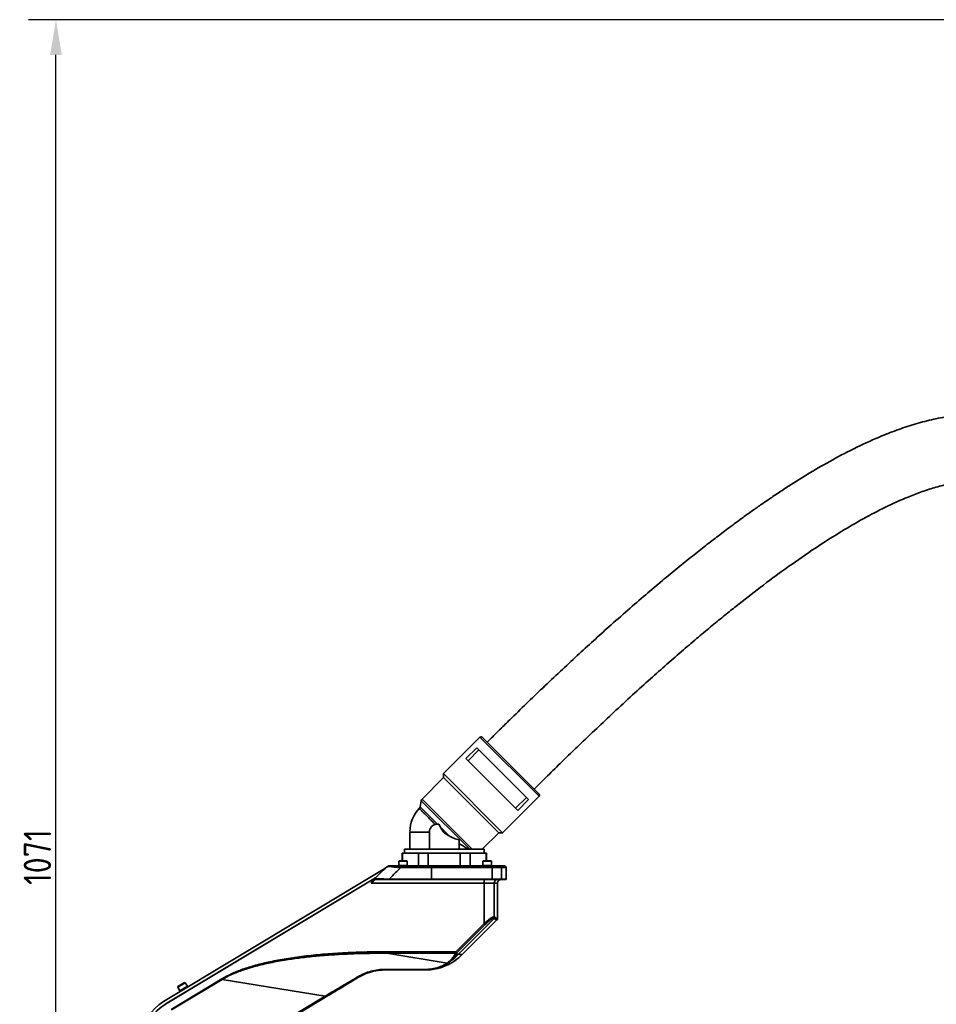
# Model space of a CAD drawing. Header units: millimetres. Extents: x 13873 to 18697, y 1443 to 6366.
# Tile 22 of 27: x 15416 to 16002, y 4929 to 5559. Entities that reach past the tile are written whole.
import ezdxf

# ---------------------------------------------------------------- set-up
doc = ezdxf.new("R2010")
doc.units = ezdxf.units.MM
doc.header["$PDSIZE"] = -1
doc.styles.add('标准汉字', font='gbenor.shx', dxfattribs={"bigfont": 'gbcbig.shx'})
doc.dimstyles.new('ISO-25', dxfattribs={"dimscale": 5, "dimtxt": 3.5, "dimasz": 4.5, "dimexe": 3.5, "dimexo": 0.625, "dimtad": 1, "dimdec": 1, "dimdsep": 46, "dimtxsty": '标准汉字', "dimcen": 2.5, "dimclrd": 1, "dimclre": 1, "dimadec": 0, "dimazin": 0, "dimtfac": 1, "dimtdec": 1, "dimtmove": 1, "dimatfit": 3, "dimfxl": 1, "dimarcsym": 0})

# ---------------------------------------------------------------- blocks, each defined once
blk = doc.blocks.new('*D18')
at = {"color": 1, "lineweight": -2, "transparency": 16777216}
for p, q in [((16445.45, 5558.77), (15421.75, 5558.77)), ((15439.25, 4509.89), (15439.25, 5536.27)), ((15539.54, 4487.39), (15421.75, 4487.39))]:
    blk.add_line(p, q, dxfattribs=at)
at = {"color": 1, "transparency": 16777216}
for points in [[(15435.5, 5536.27), (15443, 5536.27), (15439.25, 5558.77)], [(15435.5, 4509.89), (15443, 4509.89), (15439.25, 4487.39)]]:
    blk.add_solid(points, dxfattribs=at)
at = {"layer": 'Defpoints', "color": 0, "transparency": 16777216}
for p in [(15439.25, 5558.77), (16448.58, 5558.77), (15542.66, 4487.39)]:
    blk.add_point(p, dxfattribs=at)
at = {"color": 0, "transparency": 16777216, "insert": (15427.38, 5023.08), "char_height": 17.5, "attachment_point": 5, "rotation": 90, "style": '标准汉字'}
blk.add_mtext('1071', dxfattribs=at)

msp = doc.modelspace()

# ---------------------------------------------------------------- linework, layer by layer
at = {"linetype": 'Continuous', "lineweight": 35}
for p, q in [((15710.47, 5099.81), (15687.13, 5076.48)), ((15748.3, 5061.98), (15710.47, 5099.81)), ((15701.42, 5086.17), (15708.35, 5093.1)), ((15709.77, 5091.67), (15702.84, 5084.74)), ((15708.35, 5093.1), (15741.58, 5059.86)), ((15734.65, 5052.93), (15701.42, 5086.17)), ((15687.13, 5076.48), (15687.13, 5074)), ((15687.13, 5076.48), (15724.96, 5038.65)), ((15687.13, 5074), (15673.39, 5060.26)), ((15687.13, 5074), (15722.49, 5038.65)), ((15672.83, 5059.19), (15672.14, 5055.27)), ((15672.83, 5059.19), (15703.92, 5028.11)), ((15673.39, 5060.26), (15705.54, 5028.11)), ((15724.96, 5038.65), (15748.3, 5061.98)), ((15733.23, 5054.36), (15740.16, 5061.29)), ((15741.58, 5059.86), (15734.65, 5052.93)), ((15672.14, 5055.27), (15683.3, 5044.11)), ((15665.59, 5039.11), (15665.59, 5028.11)), ((15665.59, 5039.11), (15665.59, 5039.11)), ((15678.09, 5039.11), (15678.09, 5028.11)), ((15684.18, 5044.11), (15683.09, 5044.11)), ((15684.18, 5044.11), (15685.15, 5042.26)), ((15685.15, 5042.26), (15690.75, 5036.66)), ((15711.95, 5028.11), (15722.49, 5038.65)), ((15722.49, 5038.65), (15724.96, 5038.65)), ((15697.09, 5028.11), (15697.09, 5034.16)), ((15662.09, 5028.11), (15662.09, 5025.61)), ((15687.59, 5028.11), (15662.09, 5028.11)), ((15713.09, 5028.11), (15687.59, 5028.11)), ((15713.09, 5025.61), (15713.09, 5028.11)), ((15658.77, 5020.79), (15658.47, 5020.49)), ((15658.47, 5020.49), (15658.47, 5017.79)), ((15663.97, 5020.49), (15658.47, 5020.49)), ((15658.77, 5020.79), (15663.67, 5020.79)), ((15660.59, 5025.61), (15660.59, 5020.79)), ((15660.84, 5025.61), (15660.59, 5025.61)), ((15660.84, 5025.61), (15660.84, 5020.79)), ((15663.43, 5025.61), (15660.84, 5025.61)), ((15663.97, 5020.49), (15663.67, 5020.79)), ((15663.97, 5017.79), (15663.97, 5020.49)), ((15671.04, 5025.61), (15668.45, 5025.61)), ((15671.04, 5017.49), (15671.04, 5025.61)), ((15677.39, 5025.61), (15671.04, 5025.61)), ((15677.39, 5025.61), (15677.39, 5017.49)), ((15682.57, 5025.61), (15677.39, 5025.61)), ((15697.79, 5025.61), (15692.62, 5025.61)), ((15697.79, 5025.61), (15697.79, 5017.49)), ((15704.14, 5025.61), (15697.79, 5025.61)), ((15704.14, 5025.61), (15704.14, 5017.49)), ((15706.73, 5025.61), (15704.14, 5025.61)), ((15714.34, 5025.61), (15711.75, 5025.61)), ((15712.67, 5020.79), (15712.37, 5020.49)), ((15712.37, 5020.49), (15712.37, 5017.79)), ((15717.87, 5020.49), (15712.37, 5020.49)), ((15712.67, 5020.79), (15717.57, 5020.79)), ((15714.34, 5025.61), (15714.34, 5020.79)), ((15714.59, 5025.61), (15714.34, 5025.61)), ((15714.59, 5020.79), (15714.59, 5025.61)), ((15717.87, 5020.49), (15717.57, 5020.79)), ((15717.57, 5020.79), (15717.62, 5020.79)), ((15717.92, 5020.49), (15717.62, 5020.79)), ((15717.87, 5017.79), (15717.87, 5020.49)), ((15717.92, 5020.49), (15717.87, 5020.49)), ((15717.92, 5017.79), (15717.92, 5020.49)), ((15508.07, 4930.72), (15649.57, 5015.74)), ((15652.14, 5017.49), (15650.1, 5016.27)), ((15658.47, 5017.79), (15658.47, 5017.49)), ((15663.97, 5017.79), (15658.47, 5017.79)), ((15659.81, 5016.39), (15679.46, 5016.39)), ((15663.97, 5017.49), (15663.97, 5017.79)), ((15679.37, 5017.49), (15718.23, 5017.49)), ((15679.46, 5016.39), (15679.46, 5009.02)), ((15718.32, 5016.39), (15679.46, 5016.39)), ((15712.37, 5017.79), (15712.37, 5017.49)), ((15717.87, 5017.79), (15712.37, 5017.79)), ((15717.87, 5017.49), (15717.87, 5017.79)), ((15717.92, 5017.79), (15717.87, 5017.79)), ((15717.92, 5017.49), (15717.92, 5017.79)), ((15718.32, 5009.02), (15718.32, 5016.39)), ((15718.32, 5016.39), (15724.25, 5016.39)), ((15726.12, 5017.49), (15723.17, 5017.49)), ((15724.25, 5009.02), (15724.25, 5016.39)), ((15727.22, 5016.39), (15724.25, 5016.39)), ((15727.22, 5009.02), (15727.22, 5016.39)), ((15643.72, 5009.89), (15509.01, 4928.95)), ((15509.31, 4929.11), (15643.67, 5009.84)), ((15640.79, 5006.49), (15641.78, 5007.95)), ((15642.04, 5007.58), (15640.79, 5006.49)), ((15643.36, 5008.69), (15643.25, 5008.63)), ((15652.32, 5008.69), (15679.43, 5008.69)), ((15652.33, 5009.02), (15679.46, 5009.02)), ((15679.43, 5008.69), (15718.29, 5008.69)), ((15679.46, 5009.02), (15718.32, 5009.02)), ((15713.05, 5006.49), (15713.05, 5008.69)), ((15718.29, 5008.69), (15723.93, 5008.69)), ((15718.32, 5009.02), (15724.25, 5009.02)), ((15727.22, 5009.02), (15724.25, 5009.02)), ((15713.05, 5006.49), (15640.79, 5006.49)), ((15713.05, 5006.49), (15719.57, 5006.49)), ((15713.05, 4980.68), (15713.05, 5006.49)), ((15719.57, 5006.49), (15719.57, 4984.88)), ((15721.72, 5006.49), (15719.57, 5006.49)), ((15721.72, 4983.85), (15721.72, 5006.49)), ((15696.67, 4961.01), (15719.56, 4983.89)), ((15721.32, 4982.99), (15698.94, 4960.61)), ((15694.92, 4962.55), (15713.05, 4980.68)), ((15713.82, 4979.92), (15695.69, 4961.79)), ((15713.05, 4980.68), (15713.82, 4979.92)), ((15650.8, 4962.55), (15694.92, 4962.55)), ((15650.8, 4961.62), (15650.8, 4962.55)), ((15689.41, 4955.29), (15650.8, 4961.62)), ((15694.92, 4961.62), (15650.8, 4961.62)), ((15694.48, 4960.84), (15694.92, 4961.62)), ((15694.92, 4962.55), (15694.92, 4961.62)), ((15695.69, 4961.79), (15694.92, 4962.55)), ((15695.69, 4961.79), (15695.24, 4961.01)), ((15695.24, 4961.01), (15696.67, 4961.01)), ((15689.94, 4955.27), (15691.73, 4956.69)), ((15512.84, 4925.7), (15545.4, 4945.27)), ((15545.62, 4944.92), (15513.05, 4925.35)), ((15545.4, 4945.27), (15545.62, 4944.92)), ((15611.38, 4934.14), (15545.62, 4944.92)), ((15521.9, 4942.76), (15517.19, 4939.93)), ((15517.29, 4940.34), (15517.19, 4939.93)), ((15517.19, 4939.93), (15518.58, 4937.61)), ((15517.29, 4940.34), (15521.49, 4942.86)), ((15523.29, 4940.45), (15518.58, 4937.61)), ((15521.9, 4942.76), (15521.49, 4942.86)), ((15523.29, 4940.45), (15521.9, 4942.76)), ((15523.55, 4940.02), (15523.29, 4940.45)), ((15518.58, 4937.61), (15518.83, 4937.18)), ((15520.93, 4936.11), (15520.94, 4936.1)), ((15523.52, 4937.64), (15523.51, 4937.66)), ((15551.64, 4898.24), (15611.38, 4934.14)), ((15611.74, 4933.55), (15551.99, 4897.65)), ((15611.38, 4934.14), (15611.74, 4933.55))]:
    msp.add_line(p, q, dxfattribs=at)
at = {"linetype": 'Continuous', "lineweight": 35, "flags": 128}
for points in [[(15698.94, 4960.61), (15696.54, 4958.43), (15694.04, 4956.57)], [(15680.06, 4951.24), (15678.84, 4951.1), (15675.6, 4950.94)], [(15632.41, 4946.55), (15632.49, 4946.46), (15632.55, 4946.39), (15632.62, 4946.33), (15632.68, 4946.28), (15632.73, 4946.25), (15632.78, 4946.23), (15632.82, 4946.22), (15632.85, 4946.23)]]:
    msp.add_lwpolyline(points, dxfattribs=at)
at = {"linetype": 'Continuous', "lineweight": 35}
for centre, radius, start, end in [((15711.17, 5099.11), 1, 45, 135), ((15674.8, 5058.85), 2, 135, 170), ((15747.59, 5062.69), 1, 315, 45), ((15687.59, 5039.11), 22, 136.1544, 179.08529), ((15670.17, 5055.62), 2, 316.49984, 350), ((15683.09, 5039.11), 5, 90, 180), ((15652.61, 5016.67), 7.2, 357.81476, 6.58151), ((15676.08, 5016.67), 3.39, 355.38048, 14.11404), ((15714.94, 5016.67), 3.39, 355.38048, 14.11404), ((15723.16, 5016.4), 1.09, 359.48454, 89.47509), ((15726.12, 5016.39), 1.1, 0, 90), ((15643.26, 5008.97), 0.332, 137.74096, 267.89103), ((15643.36, 5009.02), 0.33, 135.31017, 269.54709), ((15648.46, 5008.94), 3.87, 356.32811, 1.22247), ((15678.45, 5008.94), 1.02, 345.88595, 4.61952), ((15717.31, 5008.94), 1.02, 345.88595, 4.61952), ((15721.76, 5006.51), 2.19, 90.35434, 180.35001), ((15723.92, 5006.49), 2.2, 90, 180), ((15723.93, 5009.02), 0.327, 270.52491, 0.51546), ((15726.89, 5009.02), 0.33, 270, 0), ((15718.31, 4984.91), 1.12, 317.15926, 0.15027), ((15718.46, 4984.9), 1.12, 315.33518, 358.97562), ((15718.77, 4984.67), 1.11, 315.13812, 358.9284), ((15720.55, 4983.77), 1.1, 315.00435, 0.05626), ((15720.62, 4983.85), 1.1, 315, 360), ((15673.14, 4982.98), 32.2, 305.26797, 316.96515), ((15694.66, 4961.81), 0.986, 259.02352, 305.80762), ((15695.11, 4962.59), 0.986, 259.02352, 305.80762), ((15649.35, 4951.24), 0.576, 328.29756, 4.1249), ((15673.86, 4951.19), 0.55, 333.73068, 3.45644), ((15689.71, 4955.94), 0.714, 245.7262, 289.29958), ((15691.4, 4957.44), 0.82, 250.87859, 293.79621), ((15522.24, 4907.15), 27.5, 121, 180), ((15522.62, 4906.95), 25.85, 121, 180)]:
    msp.add_arc(centre, radius, start, end, dxfattribs=at)
for points, knots in [([(16123.56, 5153.78), (16123.54, 5157.37), (16123.49, 5164.31), (16123.12, 5174.4), (16122.55, 5183.83), (16121.78, 5192.64), (16120.82, 5200.87), (16119.71, 5208.56), (16118.44, 5215.73), (16116.79, 5223.62), (16114.66, 5232.03), (16111.94, 5240.77), (16109.02, 5248.55), (16105.97, 5255.44), (16102.62, 5261.96), (16098.98, 5268.02), (16095.02, 5273.65), (16091.01, 5278.59), (16086.4, 5283.53), (16081.03, 5288.37), (16074.85, 5292.94), (16068.29, 5296.86), (16061.27, 5300.16), (16053.69, 5302.83), (16045.61, 5304.79), (16037.12, 5305.99), (16028.29, 5306.42), (16018.5, 5306.05), (16007.79, 5304.72), (15996.4, 5302.32), (15985.16, 5299.1), (15974.21, 5295.26), (15961.62, 5290.12), (15947.6, 5283.5), (15932.43, 5275.36), (15918.12, 5266.91), (15906.71, 5259.67), (15897.95, 5253.84), (15891.59, 5249.5), (15885.2, 5245.02), (15878.41, 5240.16), (15870.86, 5234.61), (15862.91, 5228.63), (15854.63, 5222.24), (15846.05, 5215.47), (15836.8, 5208), (15826.84, 5199.77), (15816.17, 5190.75), (15804.76, 5180.89), (15793.62, 5171.05), (15782.84, 5161.34), (15772.49, 5151.86), (15761.67, 5141.78), (15750.85, 5131.55), (15740.07, 5121.2), (15732.11, 5113.45), (15726.62, 5108.07), (15723.72, 5105.21), (15720.8, 5102.32), (15717.91, 5099.46), (15716, 5097.55), (15715.07, 5096.63)], [0, 0, 0, 0, 0.018358, 0.03554, 0.051625, 0.066688, 0.0808, 0.094027, 0.106433, 0.118075, 0.135248, 0.150808, 0.164921, 0.177734, 0.189369, 0.202395, 0.213869, 0.224555, 0.234953, 0.248415, 0.261461, 0.27425, 0.287431, 0.30111, 0.315302, 0.329898, 0.34493, 0.360493, 0.37999, 0.400073, 0.42001, 0.43979, 0.459386, 0.489611, 0.519045, 0.547479, 0.574611, 0.588202, 0.601313, 0.614052, 0.628116, 0.644065, 0.661992, 0.679007, 0.697615, 0.717883, 0.739886, 0.763697, 0.789393, 0.817051, 0.839735, 0.863665, 0.888875, 0.915399, 0.939855, 0.965377, 0.97224, 0.979179, 0.986192, 0.993281, 1, 1, 1, 1]), ([(15745.12, 5066.58), (15745.65, 5067.1), (15747.74, 5069.19), (15751.37, 5072.78), (15755.98, 5077.34), (15760.52, 5081.79), (15764.98, 5086.13), (15769.35, 5090.38), (15776.04, 5096.82), (15784.87, 5105.25), (15796.34, 5116.02), (15807.78, 5126.58), (15819.16, 5136.87), (15829.98, 5146.48), (15840.24, 5155.4), (15849.92, 5163.65), (15858.77, 5171.04), (15866.83, 5177.63), (15877.02, 5185.81), (15889.9, 5195.83), (15906.02, 5207.77), (15922.8, 5219.46), (15938.79, 5229.77), (15953.9, 5238.67), (15967.98, 5246.17), (15980.47, 5251.96), (15991.13, 5256.19), (15999.89, 5259.16), (16008.75, 5261.55), (16017.61, 5263.21), (16025.24, 5263.87), (16031.44, 5263.76), (16036.1, 5263.25), (16040.23, 5262.39), (16043.85, 5261.26), (16047.05, 5259.9), (16050.05, 5258.28), (16053.1, 5256.21), (16055.92, 5253.82), (16058.57, 5251.09), (16061.04, 5248.1), (16063.61, 5244.4), (16066.26, 5239.84), (16068.93, 5234.28), (16071.38, 5227.98), (16073.61, 5220.97), (16075.58, 5213.26), (16077.35, 5204.4), (16078.65, 5195.75), (16079.57, 5187.53), (16080.22, 5179.95), (16080.69, 5171.78), (16081, 5162.99), (16081.04, 5156.92), (16081.06, 5153.78)], [0, 0, 0, 0, 0.004605, 0.01821, 0.031546, 0.044615, 0.05742, 0.069964, 0.082248, 0.114714, 0.145295, 0.17932, 0.210847, 0.239973, 0.268622, 0.294739, 0.318436, 0.339821, 0.358998, 0.399065, 0.440503, 0.482786, 0.525255, 0.557912, 0.590956, 0.623663, 0.642801, 0.661704, 0.680718, 0.699394, 0.717268, 0.727887, 0.737583, 0.746162, 0.753876, 0.760954, 0.767614, 0.774896, 0.783604, 0.79044, 0.798327, 0.807499, 0.818228, 0.830811, 0.845566, 0.859881, 0.876178, 0.894677, 0.915605, 0.930114, 0.945742, 0.962553, 0.980616, 1, 1, 1, 1]), ([(15730.09, 5081.6), (15728.91, 5082.79), (15726.53, 5085.17), (15723.08, 5088.62), (15719.9, 5091.8), (15717.13, 5094.56), (15714.86, 5096.84), (15713.17, 5098.53), (15712.08, 5099.61), (15711.95, 5099.75), (15711.88, 5099.81)], [0, 0, 0, 0, 0.123787, 0.25, 0.376213, 0.5, 0.623787, 0.75, 0.876213, 1, 1, 1, 1]), ([(15748.3, 5063.4), (15748.27, 5063.42), (15748.22, 5063.48), (15747.78, 5063.91), (15747.12, 5064.58), (15746.28, 5065.41), (15745.03, 5066.66), (15743.45, 5068.24), (15741.59, 5070.1), (15740.08, 5071.61), (15738.48, 5073.22), (15736.29, 5075.4), (15733.49, 5078.21), (15731.2, 5080.49), (15730.09, 5081.6)], [0, 0, 0, 0, 0.077656, 0.157721, 0.240042, 0.304387, 0.368745, 0.500012, 0.565726, 0.631454, 0.695799, 0.760157, 0.883566, 1, 1, 1, 1]), ([(15690.75, 5036.66), (15690.35, 5036.89), (15689.57, 5037.35), (15688.39, 5038.01), (15687, 5038.84), (15686.19, 5040.53), (15685.5, 5041.68), (15685.15, 5042.26)], [0, 0, 0, 0, 0.166987, 0.334021, 0.50022, 0.749925, 1, 1, 1, 1]), ([(15690.75, 5036.66), (15691.74, 5036.14), (15693.77, 5035.07), (15695.97, 5034.47), (15697.09, 5034.16)], [0, 0, 0, 0, 0.4940331, 1, 1, 1, 1]), ([(15697.09, 5031.85), (15698.04, 5031.26), (15699.96, 5030.07), (15702.02, 5028.87), (15703.11, 5028.25), (15703.37, 5028.11)], [0, 0, 0, 0, 0.426937, 0.863288, 1, 1, 1, 1]), ([(15643.02, 5009.19), (15644.34, 5010.51), (15646.7, 5012.87), (15649.06, 5015.23), (15650.1, 5016.27)], [0, 0, 0, 0, 0.560014, 1, 1, 1, 1]), ([(15650.1, 5016.27), (15650.12, 5016.28), (15650.16, 5016.31), (15650.6, 5016.57), (15651.11, 5016.87), (15651.48, 5017.1), (15651.53, 5017.13)], [0, 0, 0, 0, 0.2073673, 0.4670396, 0.9221019, 1, 1, 1, 1]), ([(15651.53, 5017.13), (15651.59, 5017.16), (15651.68, 5017.22), (15651.81, 5017.3), (15651.91, 5017.36), (15651.99, 5017.41), (15652.07, 5017.45), (15652.13, 5017.49), (15652.13, 5017.49), (15652.14, 5017.49)], [0, 0, 0, 0, 0.183007, 0.281647, 0.364862, 0.448425, 0.543029, 0.69544, 1, 1, 1, 1]), ([(15651.53, 5017.13), (15652, 5017.09), (15652.92, 5017.01), (15655.09, 5016.82), (15657.41, 5016.61), (15659.01, 5016.46), (15659.81, 5016.39)], [0, 0, 0, 0, 0.257743, 0.508766, 0.75569, 1, 1, 1, 1]), ([(15652.14, 5017.49), (15652.43, 5017.49), (15653, 5017.49), (15654.35, 5017.49), (15655.96, 5017.49), (15657.8, 5017.49), (15659.11, 5017.49), (15659.77, 5017.49)], [0, 0, 0, 0, 0.188026, 0.370343, 0.559798, 0.780459, 1, 1, 1, 1]), ([(15652.33, 5009.02), (15653.72, 5010.4), (15656.22, 5012.86), (15658.71, 5015.31), (15659.81, 5016.39)], [0, 0, 0, 0, 0.560031, 1, 1, 1, 1]), ([(15659.77, 5017.49), (15663.43, 5017.49), (15669.97, 5017.49), (15676.5, 5017.49), (15679.37, 5017.49)], [0, 0, 0, 0, 0.559993, 1, 1, 1, 1]), ([(15718.23, 5017.49), (15718.86, 5017.49), (15720.2, 5017.49), (15721.74, 5017.49), (15722.76, 5017.49), (15723.04, 5017.49), (15723.17, 5017.49)], [0, 0, 0, 0, 0.2662599, 0.5730677, 0.7853822, 1, 1, 1, 1]), ([(15642.04, 5007.58), (15642.02, 5007.59), (15641.98, 5007.63), (15641.92, 5007.68), (15641.87, 5007.74), (15641.83, 5007.8), (15641.81, 5007.86), (15641.79, 5007.9), (15641.79, 5007.95), (15641.8, 5007.96), (15641.8, 5007.97)], [0, 0, 0, 0, 0.1249427, 0.2500002, 0.3750528, 0.4999994, 0.6249502, 0.7499981, 0.8750599, 1, 1, 1, 1]), ([(15641.81, 5007.97), (15642.12, 5008.29), (15642.65, 5008.82), (15642.91, 5009.08), (15643.02, 5009.19)], [0, 0, 0, 0, 0.594629, 1, 1, 1, 1]), ([(15643.25, 5008.63), (15643.21, 5008.59), (15643.1, 5008.51), (15642.72, 5008.18), (15642.32, 5007.83), (15642.04, 5007.58)], [0, 0, 0, 0, 0.202847, 0.434563, 1, 1, 1, 1]), ([(15643.12, 5009.25), (15643.11, 5009.25), (15643.08, 5009.25), (15643.04, 5009.21), (15643.02, 5009.19)], [0, 0, 0, 0, 0.560332, 1, 1, 1, 1]), ([(15643.12, 5009.25), (15643.23, 5009.25), (15643.45, 5009.25), (15644.57, 5009.22), (15646.55, 5009.17), (15649.37, 5009.1), (15651.34, 5009.05), (15652.33, 5009.02)], [0, 0, 0, 0, 0.126795, 0.253567, 0.503353, 0.751374, 1, 1, 1, 1]), ([(15643.36, 5008.69), (15643.55, 5008.69), (15643.94, 5008.69), (15645.51, 5008.69), (15647.47, 5008.69), (15649.79, 5008.69), (15651.47, 5008.69), (15652.32, 5008.69)], [0, 0, 0, 0, 0.186266, 0.373229, 0.559949, 0.779114, 1, 1, 1, 1]), ([(15726.89, 5008.69), (15726.85, 5008.69), (15726.75, 5008.69), (15725.93, 5008.69), (15724.69, 5008.69), (15723.93, 5008.69)], [0, 0, 0, 0, 0.280534, 0.560573, 1, 1, 1, 1]), ([(15719.43, 4984.91), (15719.32, 4984.9), (15719.1, 4984.87), (15718.37, 4984.54), (15717.07, 4983.76), (15715.14, 4982.37), (15713.76, 4981.26), (15713.05, 4980.68)], [0, 0, 0, 0, 0.110053, 0.223233, 0.460571, 0.720396, 1, 1, 1, 1]), ([(15719.13, 4984.15), (15718.98, 4984.11), (15718.68, 4984.04), (15717.84, 4983.5), (15716.73, 4982.63), (15715.34, 4981.41), (15714.34, 4980.43), (15713.82, 4979.92)], [0, 0, 0, 0, 0.15794, 0.325217, 0.508725, 0.744584, 1, 1, 1, 1]), ([(15719.25, 4984.12), (15719.23, 4984.13), (15719.2, 4984.14), (15719.15, 4984.15), (15719.13, 4984.15)], [0, 0, 0, 0, 0.560612, 1, 1, 1, 1]), ([(15719.56, 4983.89), (15719.5, 4983.93), (15719.4, 4984.01), (15719.3, 4984.09), (15719.25, 4984.12)], [0, 0, 0, 0, 0.560162, 1, 1, 1, 1]), ([(15719.57, 4984.88), (15719.55, 4984.89), (15719.51, 4984.91), (15719.46, 4984.91), (15719.43, 4984.91)], [0, 0, 0, 0, 0.560439, 1, 1, 1, 1]), ([(15719.56, 4983.89), (15720, 4983.55), (15720.88, 4982.88), (15721.17, 4982.96), (15721.32, 4982.99)], [0, 0, 0, 0, 0.5000018, 1, 1, 1, 1]), ([(15719.88, 4984.65), (15719.82, 4984.7), (15719.72, 4984.78), (15719.62, 4984.85), (15719.57, 4984.88)], [0, 0, 0, 0, 0.56016, 1, 1, 1, 1]), ([(15721.65, 4983.77), (15721.5, 4983.73), (15721.2, 4983.66), (15720.32, 4984.32), (15719.88, 4984.65)], [0, 0, 0, 0, 0.50001, 1, 1, 1, 1]), ([(15721.4, 4983.07), (15721.4, 4983.07), (15721.39, 4983.06), (15721.34, 4983.01), (15721.32, 4982.99)], [0, 0, 0, 0, 0.55994, 1, 1, 1, 1]), ([(15721.72, 4983.85), (15721.72, 4983.84), (15721.71, 4983.84), (15721.67, 4983.79), (15721.65, 4983.77)], [0, 0, 0, 0, 0.559942, 1, 1, 1, 1]), ([(15545.4, 4945.27), (15547.41, 4946.37), (15551.68, 4948.71), (15558.94, 4951.51), (15567.21, 4954.08), (15576.52, 4956.31), (15586.8, 4958.22), (15598, 4959.8), (15610.09, 4961.03), (15623, 4961.91), (15636.66, 4962.46), (15646.01, 4962.52), (15650.8, 4962.55)], [0, 0, 0, 0, 0.063535, 0.13539, 0.215963, 0.304653, 0.401592, 0.506742, 0.619495, 0.739802, 0.866663, 1, 1, 1, 1]), ([(15650.8, 4961.62), (15646.71, 4961.61), (15638.77, 4961.58), (15627.25, 4961.23), (15616.28, 4960.66), (15605.85, 4959.84), (15595.97, 4958.77), (15586.18, 4957.4), (15576.59, 4955.67), (15567.29, 4953.5), (15559.06, 4951), (15551.85, 4948.27), (15547.6, 4945.99), (15545.62, 4944.92)], [0, 0, 0, 0, 0.114362, 0.221572, 0.321648, 0.421033, 0.513475, 0.599018, 0.697086, 0.785395, 0.865324, 0.937108, 1, 1, 1, 1]), ([(15678.78, 4951.1), (15680.37, 4951.31), (15682.66, 4951.63), (15685.64, 4952.49), (15687.76, 4953.25), (15690, 4954.22), (15692.47, 4955.54), (15695.18, 4957.29), (15696.88, 4958.74), (15697.79, 4959.51)], [0, 0, 0, 0, 0.235177, 0.339657, 0.436903, 0.546392, 0.676736, 0.828062, 1, 1, 1, 1]), ([(15691.13, 4956.67), (15691.85, 4957.4), (15693.18, 4958.74), (15694.07, 4960.18), (15694.48, 4960.84)], [0, 0, 0, 0, 0.542025, 1, 1, 1, 1]), ([(15691.73, 4956.69), (15692.4, 4957.35), (15693.8, 4958.73), (15694.75, 4960.23), (15695.24, 4961.01)], [0, 0, 0, 0, 0.477632, 1, 1, 1, 1]), ([(15696.67, 4961.01), (15697.33, 4960.89), (15698.65, 4960.66), (15698.84, 4960.62), (15698.94, 4960.61)], [0, 0, 0, 0, 0.5017606, 1, 1, 1, 1]), ([(15632.41, 4946.55), (15633.77, 4947.28), (15636.42, 4948.71), (15640.8, 4950.17), (15645.32, 4951.13), (15648.4, 4951.23), (15649.93, 4951.29)], [0, 0, 0, 0, 0.25441, 0.500011, 0.752774, 1, 1, 1, 1]), ([(15649.84, 4950.94), (15648.85, 4950.92), (15646.87, 4950.87), (15643.9, 4950.45), (15640.99, 4949.78), (15638.18, 4948.85), (15635.45, 4947.7), (15633.72, 4946.72), (15632.85, 4946.23)], [0, 0, 0, 0, 0.165302, 0.330292, 0.498576, 0.662258, 0.827903, 1, 1, 1, 1]), ([(15674.35, 4950.94), (15669.86, 4950.94), (15661.69, 4950.94), (15653.53, 4950.94), (15649.84, 4950.94)], [0, 0, 0, 0, 0.548828, 1, 1, 1, 1]), ([(15649.93, 4951.29), (15654.61, 4951.27), (15662.77, 4951.25), (15670.93, 4951.23), (15674.41, 4951.22)], [0, 0, 0, 0, 0.574661, 1, 1, 1, 1]), ([(15674.35, 4950.94), (15675.83, 4951), (15678.78, 4951.1), (15683.07, 4952.01), (15686.99, 4953.43), (15688.96, 4954.65), (15689.94, 4955.27)], [0, 0, 0, 0, 0.250164, 0.500819, 0.750744, 1, 1, 1, 1]), ([(15675.6, 4950.94), (15675.54, 4950.94), (15675.42, 4950.94), (15674.68, 4950.94), (15674.35, 4950.94)], [0, 0, 0, 0, 0.558334, 1, 1, 1, 1]), ([(15674.41, 4951.22), (15675.83, 4951.27), (15678.68, 4951.36), (15682.82, 4952.21), (15686.59, 4953.55), (15688.48, 4954.71), (15689.41, 4955.29)], [0, 0, 0, 0, 0.2514828, 0.5023404, 0.7516617, 1, 1, 1, 1]), ([(15689.41, 4955.29), (15689.75, 4955.54), (15690.36, 4955.98), (15690.89, 4956.46), (15691.13, 4956.67)], [0, 0, 0, 0, 0.555584, 1, 1, 1, 1]), ([(15611.38, 4934.14), (15613.85, 4935.59), (15618.67, 4938.43), (15625.7, 4942.59), (15630.21, 4945.25), (15632.41, 4946.55)], [0, 0, 0, 0, 0.3493121, 0.6818163, 1, 1, 1, 1]), ([(15632.85, 4946.23), (15630.98, 4945.11), (15627.18, 4942.82), (15620.14, 4938.59), (15614.95, 4935.48), (15611.74, 4933.55)], [0, 0, 0, 0, 0.269306, 0.547047, 1, 1, 1, 1])]:
    msp.add_open_spline(points, degree=3, knots=knots, dxfattribs=at)
for points in [[(15681.9, 5043.96), (15681.17, 5044.7), (15679.7, 5046.17), (15677.7, 5048.16), (15675.92, 5049.95), (15674.4, 5051.46), (15673.18, 5052.68), (15672.29, 5053.57), (15671.73, 5054.13), (15671.66, 5054.21), (15671.62, 5054.24)], [(15678.09, 5039.11), (15677.18, 5039.11), (15675.37, 5039.11), (15672.94, 5039.11), (15670.78, 5039.11), (15668.96, 5039.11), (15667.49, 5039.11), (15666.42, 5039.11), (15665.74, 5039.11), (15665.64, 5039.11), (15665.59, 5039.11)], [(15662.09, 5025.61), (15662.19, 5025.61), (15662.38, 5025.61), (15663.89, 5025.61), (15666.25, 5025.61), (15669.44, 5025.61), (15673.33, 5025.61), (15677.77, 5025.61), (15682.58, 5025.61), (15687.59, 5025.61), (15692.6, 5025.61), (15697.41, 5025.61), (15701.85, 5025.61), (15705.74, 5025.61), (15708.93, 5025.61), (15711.29, 5025.61), (15712.81, 5025.61), (15713, 5025.61), (15713.09, 5025.61)]]:
    msp.add_open_spline(points, degree=3, dxfattribs=at)

# ---------------------------------------------------------------- dimensions: what is measured, and where the dimension line sits
dim = msp.add_linear_dim(base=(15439.25, 5558.77), p1=(15542.66, 4487.39), p2=(16448.58, 5558.77), angle=90, dimstyle='ISO-25', override={"dimdec": 0})
dim.commit()
dim.dimension.update_dxf_attribs({"geometry": '*D18', "text_midpoint": (15427.38, 5023.08)})

doc.saveas('drawing.dxf')
